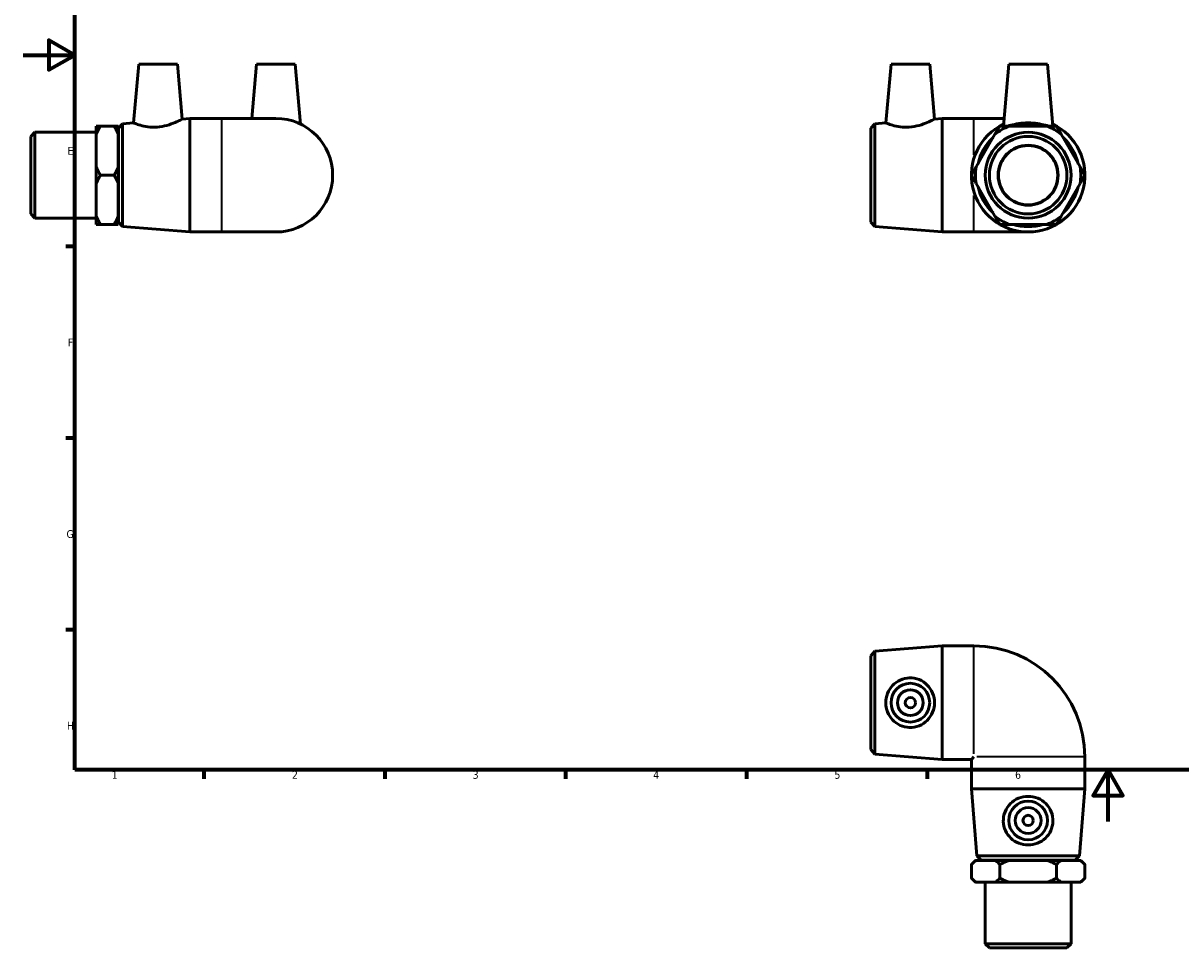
# Model space of a CAD drawing. Header units: millimetres. Extents: x 0 to 897, y -49 to 608.
# Tile 1 of 3: x 0 to 449, y -49 to 309. Entities that reach past the tile are written whole.
import ezdxf

# ---------------------------------------------------------------- set-up
doc = ezdxf.new("R2010")
doc.units = ezdxf.units.MM
for name, color, linetype, lineweight in [('Border (ANSI)', 7, 'Continuous', 70), ('Visible (ANSI)', 7, 'Continuous', 50), ('Visible Narrow (ANSI)', 7, 'Continuous', 35)]:
    doc.layers.add(name, color=color, linetype=linetype, lineweight=lineweight)
doc.styles.add('Note Text (ANSI)', font='tahoma.ttf')

# ---------------------------------------------------------------- blocks, each defined once
blk = doc.blocks.new('Borders Default Border')
at = {"layer": 'Border (ANSI)'}
for p, q in [((20, 222.75), (16.55, 222.75)), ((20, 148.5), (16.55, 148.5)), ((20, 74.25), (16.55, 74.25)), ((70.08, 20), (70.08, 16.55)), ((140.17, 20), (140.17, 16.55)), ((210.25, 20), (210.25, 16.55)), ((280.33, 20), (280.33, 16.55)), ((350.42, 20), (350.42, 16.55))]:
    blk.add_line(p, q, dxfattribs=at)
at = {"layer": 'Border (ANSI)', "flags": 128}
for points in [[(20, 20), (20, 574), (821, 574), (821, 20), (20, 20)], [(0, 297), (20, 297), (10, 302.77), (10, 291.23), (20, 297)], [(420.5, 0), (420.5, 20), (414.73, 10), (426.27, 10), (420.5, 20)]]:
    blk.add_lwpolyline(points, dxfattribs=at)
at = {"layer": 'Border (ANSI)', "color": 230, "true_color": 0xff0080, "char_height": 3.05, "attachment_point": 7, "style": 'Note Text (ANSI)'}
for s, insert in [('E', (17.21, 258.35)), ('F', (17.29, 184.1)), ('G', (16.81, 109.79)), ('H', (16.97, 35.6)), ('1', (34.35, 16.55)), ('2', (104.2, 16.55)), ('3', (174.26, 16.49)), ('4', (244.23, 16.55)), ('5', (314.48, 16.49)), ('6', (384.49, 16.49))]:
    blk.add_mtext(s, dxfattribs=dict(at, insert=insert))

msp = doc.modelspace()

# ---------------------------------------------------------------- linework, layer by layer
at = {"layer": 'Visible (ANSI)'}
for p, q in [((44.809, 293.427), (42.82, 270.693)), ((44.809, 293.427), (59.809, 293.427)), ((59.809, 293.427), (61.666, 272.192)), ((90.459, 293.427), (88.621, 272.427)), ((90.459, 293.427), (105.459, 293.427)), ((105.459, 293.427), (107.486, 270.258)), ((336.389, 293.427), (334.401, 270.693)), ((336.389, 293.427), (351.389, 293.427)), ((351.389, 293.427), (353.247, 272.192)), ((382.039, 293.427), (379.944, 269.48)), ((382.039, 293.427), (397.039, 293.427)), ((397.039, 293.427), (399.135, 269.48)), ((28.359, 266.268), (28.359, 269.48)), ((29.959, 269.48), (35.259, 269.48)), ((36.859, 269.48), (36.859, 266.268)), ((36.959, 268.627), (38.554, 270.354)), ((38.554, 270.354), (42.82, 270.693)), ((38.554, 270.354), (38.554, 230.501)), ((61.666, 272.192), (64.625, 272.427)), ((64.625, 228.427), (64.625, 272.427)), ((64.625, 272.427), (76.959, 272.427)), ((97.959, 272.427), (76.959, 272.427)), ((328.539, 268.627), (330.134, 270.354)), ((330.134, 270.354), (334.401, 270.693)), ((330.134, 270.354), (330.134, 230.501)), ((353.247, 272.192), (356.206, 272.427)), ((356.206, 228.427), (356.206, 272.427)), ((356.206, 272.427), (368.539, 272.427)), ((380.202, 272.427), (368.539, 272.427)), ((396.831, 269.48), (382.248, 269.48)), ((2.959, 265.452), (4.559, 267.052)), ((2.959, 235.403), (2.959, 265.452)), ((4.559, 267.052), (4.559, 233.803)), ((4.559, 267.052), (28.359, 267.052)), ((28.359, 253.639), (28.359, 266.268)), ((36.859, 266.427), (36.959, 266.427)), ((36.859, 266.268), (36.859, 253.639)), ((36.959, 232.227), (36.959, 268.627)), ((328.539, 232.227), (328.539, 268.627)), ((376.685, 266.268), (369.394, 253.639)), ((409.685, 253.639), (402.394, 266.268)), ((28.359, 247.215), (28.359, 253.639)), ((36.859, 253.639), (36.859, 247.215)), ((28.359, 234.587), (28.359, 247.215)), ((29.959, 250.427), (35.259, 250.427)), ((36.859, 247.215), (36.859, 234.587)), ((369.394, 247.215), (376.685, 234.587)), ((402.394, 234.587), (409.685, 247.215)), ((2.959, 235.403), (4.559, 233.803)), ((4.559, 233.803), (28.359, 233.803)), ((28.359, 231.375), (28.359, 234.587)), ((36.859, 234.587), (36.859, 231.375)), ((36.859, 234.427), (36.959, 234.427)), ((35.259, 231.375), (29.959, 231.375)), ((36.959, 232.227), (38.554, 230.501)), ((38.554, 230.501), (64.625, 228.427)), ((328.539, 232.227), (330.134, 230.501)), ((330.134, 230.501), (356.206, 228.427)), ((382.248, 231.375), (396.831, 231.375)), ((64.625, 228.427), (76.959, 228.427)), ((76.959, 228.427), (97.959, 228.427)), ((356.206, 228.427), (368.539, 228.427)), ((368.539, 228.427), (389.539, 228.427)), ((330.134, 65.956), (356.206, 68.029)), ((356.206, 24.029), (356.206, 68.029)), ((356.206, 68.029), (368.539, 68.029)), ((328.539, 64.229), (330.134, 65.956)), ((328.539, 27.829), (328.539, 64.229)), ((330.134, 65.956), (330.134, 26.102)), ((328.539, 27.829), (330.134, 26.102)), ((330.134, 26.102), (356.206, 24.029)), ((356.206, 24.029), (367.539, 24.029)), ((368.539, 25.029), (367.539, 24.029)), ((367.539, 12.695), (367.539, 24.029)), ((411.539, 12.695), (411.539, 25.029)), ((411.539, 12.695), (367.539, 12.695)), ((369.613, -13.376), (367.539, 12.695)), ((409.466, -13.376), (411.539, 12.695)), ((369.613, -13.376), (409.466, -13.376)), ((371.339, -14.971), (369.613, -13.376)), ((407.739, -14.971), (409.466, -13.376)), ((369.139, -15.071), (367.539, -16.671)), ((367.539, -16.671), (367.539, -21.971)), ((369.139, -15.071), (369.394, -15.071)), ((369.394, -15.071), (376.685, -15.071)), ((407.739, -14.971), (371.339, -14.971)), ((373.539, -15.071), (373.539, -14.971)), ((376.685, -15.071), (382.248, -15.071)), ((378.539, -16.671), (378.539, -21.971)), ((382.248, -15.071), (396.831, -15.071)), ((396.831, -15.071), (402.394, -15.071)), ((400.539, -21.971), (400.539, -16.671)), ((402.394, -15.071), (409.685, -15.071)), ((405.539, -15.071), (405.539, -14.971)), ((409.685, -15.071), (409.939, -15.071)), ((409.939, -15.071), (411.539, -16.671)), ((411.539, -21.971), (411.539, -16.671)), ((369.139, -23.571), (367.539, -21.971)), ((409.939, -23.571), (411.539, -21.971)), ((369.394, -23.571), (369.139, -23.571)), ((376.685, -23.571), (369.394, -23.571)), ((372.915, -47.371), (372.915, -23.571)), ((382.248, -23.571), (376.685, -23.571)), ((396.831, -23.571), (382.248, -23.571)), ((402.394, -23.571), (396.831, -23.571)), ((409.685, -23.571), (402.394, -23.571)), ((406.164, -47.371), (406.164, -23.571)), ((409.939, -23.571), (409.685, -23.571)), ((372.915, -47.371), (406.164, -47.371)), ((374.515, -48.971), (372.915, -47.371)), ((404.564, -48.971), (374.515, -48.971)), ((404.564, -48.971), (406.164, -47.371))]:
    msp.add_line(p, q, dxfattribs=at)
for centre, radius in [((389.539, 250.427), 16.625), ((389.539, 250.427), 15.024), ((389.539, 250.427), 11.637), ((389.539, 250.427), 11.5), ((343.889, 46.029), 7.5), ((343.889, 46.029), 5), ((343.889, 46.029), 2), ((389.539, 0.379), 7.5), ((389.539, 0.379), 5), ((389.539, 0.379), 2)]:
    msp.add_circle(centre, radius, dxfattribs=at)
for centre, radius, start, end in [((97.959, 250.427), 22, 270, 90), ((389.539, 250.427), 22, 115.66128, 64.33872), ((389.539, 250.427), 20.4, 110.941, 129.059), ((389.539, 250.427), 19.927, 72.965, 107.035), ((389.539, 250.427), 20.4, 50.941, 69.059), ((389.539, 250.427), 19.927, 132.965, 167.035), ((389.539, 250.427), 19.927, 12.965, 47.035), ((389.539, 250.427), 20.4, 170.941, 189.059), ((389.539, 250.427), 20.4, 350.941, 9.059), ((389.539, 250.427), 19.927, 192.965, 227.035), ((389.539, 250.427), 19.927, 312.965, 347.035), ((389.539, 250.427), 20.4, 230.941, 249.059), ((389.539, 250.427), 20.4, 290.941, 309.059), ((389.539, 250.427), 19.927, 252.965, 287.035), ((368.539, 25.029), 43, 0, 90)]:
    msp.add_arc(centre, radius, start, end, dxfattribs=at)
for points in [[(28.359, 266.268), (28.996, 267.813), (29.959, 269.48)], [(29.959, 269.48), (28.996, 269.48), (28.359, 269.48)], [(35.259, 269.48), (36.221, 267.813), (36.859, 266.268)], [(36.859, 269.48), (36.221, 269.48), (35.259, 269.48)], [(378.539, 269.48), (377.577, 267.813), (376.685, 266.268)], [(382.248, 269.48), (380.464, 269.48), (378.539, 269.48)], [(400.539, 269.48), (398.615, 269.48), (396.831, 269.48)], [(402.394, 266.268), (401.502, 267.813), (400.539, 269.48)], [(29.959, 250.427), (28.996, 252.094), (28.359, 253.639)], [(36.859, 253.639), (36.221, 252.094), (35.259, 250.427)], [(369.394, 253.639), (368.502, 252.094), (367.539, 250.427)], [(411.539, 250.427), (410.577, 252.094), (409.685, 253.639)], [(28.359, 247.215), (28.996, 248.761), (29.959, 250.427)], [(35.259, 250.427), (36.221, 248.761), (36.859, 247.215)], [(367.539, 250.427), (368.502, 248.761), (369.394, 247.215)], [(409.685, 247.215), (410.577, 248.761), (411.539, 250.427)], [(29.959, 231.375), (28.996, 233.041), (28.359, 234.587)], [(36.859, 234.587), (36.221, 233.041), (35.259, 231.375)], [(376.685, 234.587), (377.577, 233.041), (378.539, 231.375)], [(400.539, 231.375), (401.502, 233.041), (402.394, 234.587)], [(28.359, 231.375), (28.996, 231.375), (29.959, 231.375)], [(35.259, 231.375), (36.221, 231.375), (36.859, 231.375)], [(378.539, 231.375), (380.464, 231.375), (382.248, 231.375)], [(396.831, 231.375), (398.615, 231.375), (400.539, 231.375)], [(367.539, -16.671), (368.502, -15.709), (369.394, -15.071)], [(376.685, -15.071), (377.577, -15.709), (378.539, -16.671)], [(378.539, -16.671), (380.464, -15.709), (382.248, -15.071)], [(396.831, -15.071), (398.615, -15.709), (400.539, -16.671)], [(400.539, -16.671), (401.502, -15.709), (402.394, -15.071)], [(409.685, -15.071), (410.577, -15.709), (411.539, -16.671)], [(369.394, -23.571), (368.502, -22.933), (367.539, -21.971)], [(378.539, -21.971), (377.577, -22.933), (376.685, -23.571)], [(382.248, -23.571), (380.464, -22.933), (378.539, -21.971)], [(400.539, -21.971), (398.615, -22.933), (396.831, -23.571)], [(402.394, -23.571), (401.502, -22.933), (400.539, -21.971)], [(411.539, -21.971), (410.577, -22.933), (409.685, -23.571)]]:
    msp.add_rational_spline(points, [1, 1.00384797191, 1], degree=2, dxfattribs=at)
for points, knots in [([(51.898, 269.08), (50.726, 268.997), (49.491, 269.039), (47.247, 269.326), (46.238, 269.562), (44.652, 270.011), (43.963, 270.254), (43.047, 270.598), (42.82, 270.693), (42.82, 270.693)], [0, 0, 0, 0, 0.3527002, 0.3527002, 0.7054004, 0.7054004, 1.06066, 1.06066, 1.4159196, 1.4159196, 1.4159196, 1.4159196]), ([(61.666, 272.192), (61.666, 272.192), (61.417, 272.057), (60.433, 271.562), (59.7, 271.207), (58.004, 270.491), (56.914, 270.079), (54.498, 269.414), (53.169, 269.17), (51.898, 269.08)], [4.3399809, 4.3399809, 4.3399809, 4.3399809, 4.7116294, 4.7116294, 5.0832779, 5.0832779, 5.4657003, 5.4657003, 5.8481226, 5.8481226, 5.8481226, 5.8481226]), ([(343.479, 269.08), (342.307, 268.997), (341.071, 269.039), (338.828, 269.326), (337.819, 269.562), (336.233, 270.011), (335.544, 270.254), (334.628, 270.598), (334.401, 270.693), (334.401, 270.693)], [0, 0, 0, 0, 0.3527002, 0.3527002, 0.7054004, 0.7054004, 1.06066, 1.06066, 1.4159196, 1.4159196, 1.4159196, 1.4159196]), ([(353.247, 272.192), (353.247, 272.192), (352.998, 272.057), (352.014, 271.562), (351.281, 271.207), (349.585, 270.491), (348.495, 270.079), (346.079, 269.414), (344.75, 269.17), (343.479, 269.08)], [4.3399809, 4.3399809, 4.3399809, 4.3399809, 4.7116294, 4.7116294, 5.0832779, 5.0832779, 5.4657003, 5.4657003, 5.8481226, 5.8481226, 5.8481226, 5.8481226]), ([(397.296, 269.48), (396.962, 269.578), (396.595, 269.683), (395.362, 270.011), (394.301, 270.254), (391.983, 270.598), (390.724, 270.693), (388.355, 270.693), (387.096, 270.598), (384.778, 270.254), (383.717, 270.011), (382.484, 269.683), (382.117, 269.578), (381.783, 269.48)], [0.5434761, 0.5434761, 0.5434761, 0.5434761, 0.7054004, 0.7054004, 1.06066, 1.06066, 1.4159196, 1.4159196, 1.7711792, 1.7711792, 2.1264388, 2.1264388, 2.2883631, 2.2883631, 2.2883631, 2.2883631]), ([(343.479, 36.407), (342.307, 36.45), (341.071, 36.734), (338.828, 37.768), (337.819, 38.518), (336.233, 40.206), (335.544, 41.267), (334.628, 43.585), (334.401, 44.845), (334.401, 47.213), (334.628, 48.472), (335.544, 50.791), (336.233, 51.851), (337.819, 53.54), (338.828, 54.289), (341.071, 55.324), (342.307, 55.607), (344.75, 55.696), (346.079, 55.467), (348.495, 54.487), (349.585, 53.738), (351.281, 52.026), (352.014, 50.953), (352.998, 48.575), (353.247, 47.268), (353.247, 44.79), (352.998, 43.483), (352.014, 41.104), (351.281, 40.031), (349.585, 38.32), (348.495, 37.57), (346.079, 36.59), (344.75, 36.361), (343.479, 36.407)], [0, 0, 0, 0, 0.3527002, 0.3527002, 0.7054004, 0.7054004, 1.06066, 1.06066, 1.4159196, 1.4159196, 1.7711792, 1.7711792, 2.1264388, 2.1264388, 2.4791389, 2.4791389, 2.8318391, 2.8318391, 3.2142615, 3.2142615, 3.5966838, 3.5966838, 3.9683323, 3.9683323, 4.3399809, 4.3399809, 4.7116294, 4.7116294, 5.0832779, 5.0832779, 5.4657003, 5.4657003, 5.8481226, 5.8481226, 5.8481226, 5.8481226]), ([(399.161, -0.031), (399.118, -1.203), (398.834, -2.439), (397.8, -4.683), (397.05, -5.692), (395.362, -7.278), (394.301, -7.967), (391.983, -8.883), (390.724, -9.11), (388.355, -9.11), (387.096, -8.883), (384.778, -7.967), (383.717, -7.278), (382.029, -5.692), (381.279, -4.683), (380.245, -2.439), (379.961, -1.203), (379.872, 1.239), (380.101, 2.569), (381.081, 4.985), (381.83, 6.074), (383.542, 7.77), (384.615, 8.503), (386.994, 9.487), (388.301, 9.737), (390.778, 9.737), (392.085, 9.487), (394.464, 8.503), (395.537, 7.77), (397.249, 6.074), (397.998, 4.985), (398.978, 2.569), (399.207, 1.239), (399.161, -0.031)], [0, 0, 0, 0, 0.3527002, 0.3527002, 0.7054004, 0.7054004, 1.06066, 1.06066, 1.4159196, 1.4159196, 1.7711792, 1.7711792, 2.1264388, 2.1264388, 2.4791389, 2.4791389, 2.8318391, 2.8318391, 3.2142615, 3.2142615, 3.5966838, 3.5966838, 3.9683323, 3.9683323, 4.3399809, 4.3399809, 4.7116294, 4.7116294, 5.0832779, 5.0832779, 5.4657003, 5.4657003, 5.8481226, 5.8481226, 5.8481226, 5.8481226])]:
    msp.add_open_spline(points, degree=3, knots=knots, dxfattribs=at)
at = {"layer": 'Visible Narrow (ANSI)'}
for p, q in [((76.959, 228.698), (76.959, 272.157)), ((368.539, 258.302), (368.539, 272.383)), ((368.539, 228.472), (368.539, 242.552)), ((368.539, 26.168), (368.539, 67.808)), ((411.318, 25.029), (369.678, 25.029))]:
    msp.add_line(p, q, dxfattribs=at)

# ---------------------------------------------------------------- block references
msp.add_blockref('Borders Default Border', (0, 0))

doc.saveas('drawing.dxf')
